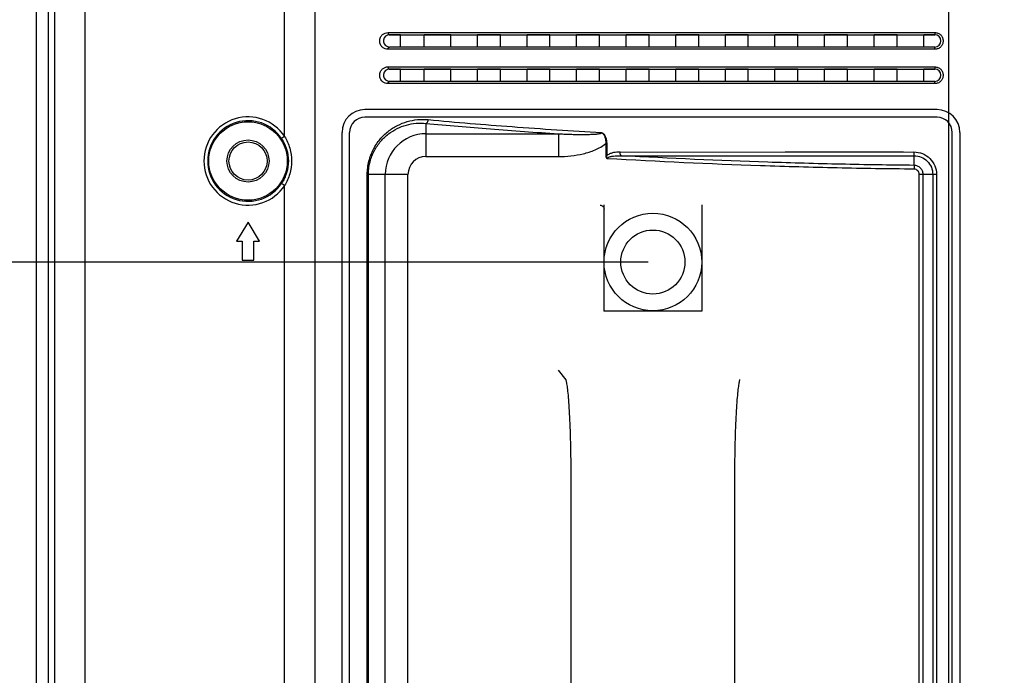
# Model space of a CAD drawing. Header units: millimetres. Extents: x -6054 to 364, y -1866 to 3094.
# Tile 61 of 256: x -4737 to -4608, y 323 to 409. Entities that reach past the tile are written whole.
import ezdxf

# ---------------------------------------------------------------- set-up
doc = ezdxf.new("R2010")
doc.units = ezdxf.units.MM
doc.header["$LTSCALE"] = 65.395
doc.header["$PDSIZE"] = 0.05
doc.layers.get('0').update_dxf_attribs({"linetype": 'CONTINUOUS'})
doc.layers.get('Defpoints').update_dxf_attribs({"linetype": 'CONTINUOUS'})
doc.layers.add('DIM', color=3, linetype='CONTINUOUS')
doc.styles.get("Standard").update_dxf_attribs({"font": 'arial.ttf'})
doc.dimstyles.new('ISO-25', dxfattribs={"dimtxt": 2.5, "dimasz": 2.5, "dimexe": 1.25, "dimexo": 0.625, "dimtad": 1, "dimtxsty": 'STANDARD', "dimcen": 2.5, "dimadec": 0, "dimazin": 0, "dimtfac": 1, "dimtmove": 0, "dimatfit": 3, "dimfxl": 1, "dimarcsym": 0})

# ---------------------------------------------------------------- blocks, each defined once
blk = doc.blocks.new('*D15')
at = {"layer": 'Defpoints', "color": 0}
for p in [(-4847.74, 377.4), (-4654.17, 377.4), (-4654.17, 258.9)]:
    blk.add_point(p, dxfattribs=at)
at = {"layer": 'DIM', "color": 3, "lineweight": -2}
for p, q in [((-4847.74, 377.4), (-4847.74, 544.98)), ((-4654.8, 377.4), (-4848.99, 377.4)), ((-4847.74, 273.9), (-4847.74, 362.4)), ((-4654.8, 258.9), (-4848.99, 258.9))]:
    blk.add_line(p, q, dxfattribs=at)
at = {"layer": 'DIM', "color": 3}
for points in [[(-4845.24, 362.4), (-4850.24, 362.4), (-4847.74, 377.4)], [(-4850.24, 273.9), (-4845.24, 273.9), (-4847.74, 258.9)]]:
    blk.add_solid(points, dxfattribs=at)
at = {"layer": 'DIM', "color": 2, "insert": (-4865.55, 468.69), "char_height": 20, "attachment_point": 5, "rotation": 90}
blk.add_mtext('119  [4,665]', dxfattribs=at)
blk = doc.blocks.new('*D18')
at = {"layer": 'Defpoints', "color": 0}
for p in [(-3307.32, 492.15), (-4734.98, -14.55), (-4734.98, -196.07)]:
    blk.add_point(p, dxfattribs=at)
at = {"layer": 'DIM', "color": 3, "lineweight": -2}
for p, q in [((-3307.32, 491.52), (-3307.32, -197.32)), ((-4734.98, -15.18), (-4734.98, -197.32)), ((-3322.32, -196.07), (-4719.98, -196.07))]:
    blk.add_line(p, q, dxfattribs=at)
at = {"layer": 'DIM', "color": 3}
for points in [[(-4719.98, -193.57), (-4719.98, -198.57), (-4734.98, -196.07)], [(-3322.32, -198.57), (-3322.32, -193.57), (-3307.32, -196.07)]]:
    blk.add_solid(points, dxfattribs=at)
at = {"layer": 'DIM', "color": 2, "insert": (-4021.15, -178.26), "char_height": 20, "attachment_point": 5}
blk.add_mtext('1428  [56,207]', dxfattribs=at)
blk = doc.blocks.new('*D19')
at = {"layer": 'Defpoints', "color": 0}
for p in [(-3379.72, 594.65), (-4909.71, -20.96), (-4728.57, -20.96)]:
    blk.add_point(p, dxfattribs=at)
at = {"layer": 'DIM', "color": 3, "lineweight": -2}
for p, q in [((-3380.35, 594.65), (-4910.96, 594.65)), ((-4909.71, 579.65), (-4909.71, -5.96)), ((-4729.2, -20.96), (-4910.96, -20.96))]:
    blk.add_line(p, q, dxfattribs=at)
at = {"layer": 'DIM', "color": 3}
for points in [[(-4907.21, 579.65), (-4912.21, 579.65), (-4909.71, 594.65)], [(-4912.21, -5.96), (-4907.21, -5.96), (-4909.71, -20.96)]]:
    blk.add_solid(points, dxfattribs=at)
at = {"layer": 'DIM', "color": 2, "insert": (-4927.52, 286.84), "char_height": 20, "attachment_point": 5, "rotation": 90}
blk.add_mtext('616  [24,236]', dxfattribs=at)

msp = doc.modelspace()

# ---------------------------------------------------------------- linework, layer by layer
at = {"linetype": 'Continuous'}
for p, q in [((-4734.98, -14.55), (-4734.98, 940.08)), ((-4728.65, 938.92), (-4728.65, 145.42)), ((-4702.44, 393.88), (-4702.44, 577.42)), ((-4733.41, 150.87), (-4733.41, 462.15)), ((-4732.62, 462.15), (-4732.62, 150.87)), ((-4698.48, 462.15), (-4698.48, 150.87)), ((-4615.41, 462.15), (-4615.41, 395.71)), ((-4688.88, 407.5), (-4617.22, 407.5)), ((-4688.68, 407.2), (-4617.21, 407.2)), ((-4687.23, 407.2), (-4688.68, 407.2)), ((-4687.23, 407.2), (-4688.68, 407.2)), ((-4687.23, 405.6), (-4687.23, 407.2)), ((-4687.23, 405.6), (-4687.23, 407.2)), ((-4684.16, 405.6), (-4684.16, 407.2)), ((-4684.16, 405.6), (-4684.16, 407.2)), ((-4680.66, 407.2), (-4684.16, 407.2)), ((-4680.66, 407.2), (-4684.16, 407.2)), ((-4680.66, 405.6), (-4680.66, 407.2)), ((-4680.66, 405.6), (-4680.66, 407.2)), ((-4677.16, 405.6), (-4677.16, 407.2)), ((-4677.16, 405.6), (-4677.16, 407.2)), ((-4674.16, 407.2), (-4677.16, 407.2)), ((-4674.16, 407.2), (-4677.16, 407.2)), ((-4674.16, 405.6), (-4674.16, 407.2)), ((-4674.16, 405.6), (-4674.16, 407.2)), ((-4670.66, 405.6), (-4670.66, 407.2)), ((-4670.66, 405.6), (-4670.66, 407.2)), ((-4667.66, 407.2), (-4670.66, 407.2)), ((-4667.66, 407.2), (-4670.66, 407.2)), ((-4667.66, 405.6), (-4667.66, 407.2)), ((-4667.66, 405.6), (-4667.66, 407.2)), ((-4664.16, 405.6), (-4664.16, 407.2)), ((-4664.16, 405.6), (-4664.16, 407.2)), ((-4661.16, 407.2), (-4664.16, 407.2)), ((-4661.16, 407.2), (-4664.16, 407.2)), ((-4661.16, 405.6), (-4661.16, 407.2)), ((-4661.16, 405.6), (-4661.16, 407.2)), ((-4657.66, 405.6), (-4657.66, 407.2)), ((-4657.66, 405.6), (-4657.66, 407.2)), ((-4654.66, 407.2), (-4657.66, 407.2)), ((-4654.66, 407.2), (-4657.66, 407.2)), ((-4654.66, 405.6), (-4654.66, 407.2)), ((-4654.66, 405.6), (-4654.66, 407.2)), ((-4651.16, 405.6), (-4651.16, 407.2)), ((-4651.16, 405.6), (-4651.16, 407.2)), ((-4648.16, 407.2), (-4651.16, 407.2)), ((-4648.16, 407.2), (-4651.16, 407.2)), ((-4648.16, 405.6), (-4648.16, 407.2)), ((-4648.16, 405.6), (-4648.16, 407.2)), ((-4644.66, 405.6), (-4644.66, 407.2)), ((-4644.66, 405.6), (-4644.66, 407.2)), ((-4641.66, 407.2), (-4644.66, 407.2)), ((-4641.66, 407.2), (-4644.66, 407.2)), ((-4641.66, 405.6), (-4641.66, 407.2)), ((-4641.66, 405.6), (-4641.66, 407.2)), ((-4638.16, 405.6), (-4638.16, 407.2)), ((-4638.16, 405.6), (-4638.16, 407.2)), ((-4635.16, 407.2), (-4638.16, 407.2)), ((-4635.16, 407.2), (-4638.16, 407.2)), ((-4635.16, 405.6), (-4635.16, 407.2)), ((-4635.16, 405.6), (-4635.16, 407.2)), ((-4631.66, 405.6), (-4631.66, 407.2)), ((-4631.66, 405.6), (-4631.66, 407.2)), ((-4628.66, 407.2), (-4631.66, 407.2)), ((-4628.66, 407.2), (-4631.66, 407.2)), ((-4628.66, 405.6), (-4628.66, 407.2)), ((-4628.66, 405.6), (-4628.66, 407.2)), ((-4625.16, 405.6), (-4625.16, 407.2)), ((-4625.16, 405.6), (-4625.16, 407.2)), ((-4622.16, 407.2), (-4625.16, 407.2)), ((-4622.16, 407.2), (-4625.16, 407.2)), ((-4622.16, 405.6), (-4622.16, 407.2)), ((-4622.16, 405.6), (-4622.16, 407.2)), ((-4618.66, 405.6), (-4618.66, 407.2)), ((-4618.66, 405.6), (-4618.66, 407.2)), ((-4617.21, 407.2), (-4618.66, 407.2)), ((-4617.21, 407.2), (-4618.66, 407.2)), ((-4617.22, 405.3), (-4688.88, 405.3)), ((-4617.21, 405.6), (-4688.68, 405.6)), ((-4687.23, 405.6), (-4688.68, 405.6)), ((-4687.23, 405.6), (-4688.68, 405.6)), ((-4680.66, 405.6), (-4684.16, 405.6)), ((-4680.66, 405.6), (-4684.16, 405.6)), ((-4674.16, 405.6), (-4677.16, 405.6)), ((-4674.16, 405.6), (-4677.16, 405.6)), ((-4667.66, 405.6), (-4670.66, 405.6)), ((-4667.66, 405.6), (-4670.66, 405.6)), ((-4661.16, 405.6), (-4664.16, 405.6)), ((-4661.16, 405.6), (-4664.16, 405.6)), ((-4654.66, 405.6), (-4657.66, 405.6)), ((-4654.66, 405.6), (-4657.66, 405.6)), ((-4648.16, 405.6), (-4651.16, 405.6)), ((-4648.16, 405.6), (-4651.16, 405.6)), ((-4641.66, 405.6), (-4644.66, 405.6)), ((-4641.66, 405.6), (-4644.66, 405.6)), ((-4635.16, 405.6), (-4638.16, 405.6)), ((-4635.16, 405.6), (-4638.16, 405.6)), ((-4628.66, 405.6), (-4631.66, 405.6)), ((-4628.66, 405.6), (-4631.66, 405.6)), ((-4622.16, 405.6), (-4625.16, 405.6)), ((-4622.16, 405.6), (-4625.16, 405.6)), ((-4617.21, 405.6), (-4618.66, 405.6)), ((-4617.21, 405.6), (-4618.66, 405.6)), ((-4688.88, 403), (-4617.22, 403)), ((-4688.68, 402.7), (-4617.21, 402.7)), ((-4687.23, 402.7), (-4688.68, 402.7)), ((-4687.23, 402.7), (-4688.68, 402.7)), ((-4687.23, 401.1), (-4687.23, 402.7)), ((-4687.23, 401.1), (-4687.23, 402.7)), ((-4684.16, 401.1), (-4684.16, 402.7)), ((-4684.16, 401.1), (-4684.16, 402.7)), ((-4680.66, 402.7), (-4684.16, 402.7)), ((-4680.66, 402.7), (-4684.16, 402.7)), ((-4680.66, 401.1), (-4680.66, 402.7)), ((-4680.66, 401.1), (-4680.66, 402.7)), ((-4677.16, 401.1), (-4677.16, 402.7)), ((-4677.16, 401.1), (-4677.16, 402.7)), ((-4674.16, 402.7), (-4677.16, 402.7)), ((-4674.16, 402.7), (-4677.16, 402.7)), ((-4674.16, 401.1), (-4674.16, 402.7)), ((-4674.16, 401.1), (-4674.16, 402.7)), ((-4670.66, 401.1), (-4670.66, 402.7)), ((-4670.66, 401.1), (-4670.66, 402.7)), ((-4667.66, 402.7), (-4670.66, 402.7)), ((-4667.66, 402.7), (-4670.66, 402.7)), ((-4667.66, 401.1), (-4667.66, 402.7)), ((-4667.66, 401.1), (-4667.66, 402.7)), ((-4664.16, 401.1), (-4664.16, 402.7)), ((-4664.16, 401.1), (-4664.16, 402.7)), ((-4661.16, 402.7), (-4664.16, 402.7)), ((-4661.16, 402.7), (-4664.16, 402.7)), ((-4661.16, 401.1), (-4661.16, 402.7)), ((-4661.16, 401.1), (-4661.16, 402.7)), ((-4657.66, 401.1), (-4657.66, 402.7)), ((-4657.66, 401.1), (-4657.66, 402.7)), ((-4654.66, 402.7), (-4657.66, 402.7)), ((-4654.66, 402.7), (-4657.66, 402.7)), ((-4654.66, 401.1), (-4654.66, 402.7)), ((-4654.66, 401.1), (-4654.66, 402.7)), ((-4651.16, 401.1), (-4651.16, 402.7)), ((-4651.16, 401.1), (-4651.16, 402.7)), ((-4648.16, 402.7), (-4651.16, 402.7)), ((-4648.16, 402.7), (-4651.16, 402.7)), ((-4648.16, 401.1), (-4648.16, 402.7)), ((-4648.16, 401.1), (-4648.16, 402.7)), ((-4644.66, 401.1), (-4644.66, 402.7)), ((-4644.66, 401.1), (-4644.66, 402.7)), ((-4641.66, 402.7), (-4644.66, 402.7)), ((-4641.66, 402.7), (-4644.66, 402.7)), ((-4641.66, 401.1), (-4641.66, 402.7)), ((-4641.66, 401.1), (-4641.66, 402.7)), ((-4638.16, 401.1), (-4638.16, 402.7)), ((-4638.16, 401.1), (-4638.16, 402.7)), ((-4635.16, 402.7), (-4638.16, 402.7)), ((-4635.16, 402.7), (-4638.16, 402.7)), ((-4635.16, 401.1), (-4635.16, 402.7)), ((-4635.16, 401.1), (-4635.16, 402.7)), ((-4631.66, 401.1), (-4631.66, 402.7)), ((-4631.66, 401.1), (-4631.66, 402.7)), ((-4628.66, 402.7), (-4631.66, 402.7)), ((-4628.66, 402.7), (-4631.66, 402.7)), ((-4628.66, 401.1), (-4628.66, 402.7)), ((-4628.66, 401.1), (-4628.66, 402.7)), ((-4625.16, 401.1), (-4625.16, 402.7)), ((-4625.16, 401.1), (-4625.16, 402.7)), ((-4622.16, 402.7), (-4625.16, 402.7)), ((-4622.16, 402.7), (-4625.16, 402.7)), ((-4622.16, 401.1), (-4622.16, 402.7)), ((-4622.16, 401.1), (-4622.16, 402.7)), ((-4618.66, 401.1), (-4618.66, 402.7)), ((-4618.66, 401.1), (-4618.66, 402.7)), ((-4617.21, 402.7), (-4618.66, 402.7)), ((-4617.21, 402.7), (-4618.66, 402.7)), ((-4617.22, 400.8), (-4688.88, 400.8)), ((-4617.21, 401.1), (-4688.68, 401.1)), ((-4687.23, 401.1), (-4688.68, 401.1)), ((-4687.23, 401.1), (-4688.68, 401.1)), ((-4680.66, 401.1), (-4684.16, 401.1)), ((-4680.66, 401.1), (-4684.16, 401.1)), ((-4674.16, 401.1), (-4677.16, 401.1)), ((-4674.16, 401.1), (-4677.16, 401.1)), ((-4667.66, 401.1), (-4670.66, 401.1)), ((-4667.66, 401.1), (-4670.66, 401.1)), ((-4661.16, 401.1), (-4664.16, 401.1)), ((-4661.16, 401.1), (-4664.16, 401.1)), ((-4654.66, 401.1), (-4657.66, 401.1)), ((-4654.66, 401.1), (-4657.66, 401.1)), ((-4648.16, 401.1), (-4651.16, 401.1)), ((-4648.16, 401.1), (-4651.16, 401.1)), ((-4641.66, 401.1), (-4644.66, 401.1)), ((-4641.66, 401.1), (-4644.66, 401.1)), ((-4635.16, 401.1), (-4638.16, 401.1)), ((-4635.16, 401.1), (-4638.16, 401.1)), ((-4628.66, 401.1), (-4631.66, 401.1)), ((-4628.66, 401.1), (-4631.66, 401.1)), ((-4622.16, 401.1), (-4625.16, 401.1)), ((-4622.16, 401.1), (-4625.16, 401.1)), ((-4617.21, 401.1), (-4618.66, 401.1)), ((-4617.21, 401.1), (-4618.66, 401.1)), ((-4616.92, 397.4), (-4691.92, 397.4)), ((-4616.92, 396.4), (-4691.92, 396.4)), ((-4615.41, 396.99), (-4615.41, 395.71)), ((-4683.92, 395.58), (-4683.92, 391.24)), ((-4615.41, 395.71), (-4615.41, 240.59)), ((-4702.44, 393.88), (-4702.86, 393.6)), ((-4694.92, 241.9), (-4694.92, 394.4)), ((-4693.92, 241.9), (-4693.92, 394.4)), ((-4683.92, 394.22), (-4666.55, 394.22)), ((-4666.55, 394.22), (-4666.55, 391.24)), ((-4614.92, 241.9), (-4614.92, 394.4)), ((-4613.92, 394.4), (-4613.92, 241.9)), ((-4660.35, 392.96), (-4660.35, 391.32)), ((-4660.35, 392.96), (-4660.22, 392.96)), ((-4660.22, 392.96), (-4660.22, 391.32)), ((-4683.92, 391.24), (-4666.55, 391.24)), ((-4660.35, 391.32), (-4660.22, 391.32)), ((-4658.47, 391.83), (-4619.95, 391.84)), ((-4658.29, 391.34), (-4619.92, 391.34)), ((-4642.22, 391.34), (-4640.02, 391.34)), ((-4640.02, 391.34), (-4638.61, 391.34)), ((-4628.82, 391.84), (-4627.94, 391.84)), ((-4620.33, 391.34), (-4619.92, 391.34)), ((-4619.92, 390.08), (-4619.92, 391.34)), ((-4691.61, 247.4), (-4691.61, 388.9)), ((-4686.27, 388.9), (-4691.61, 388.9)), ((-4691.46, 247.4), (-4691.46, 388.9)), ((-4689.25, 247.4), (-4689.25, 388.9)), ((-4686.27, 247.4), (-4686.27, 388.9)), ((-4619.25, 247.4), (-4619.25, 388.9)), ((-4616.99, 388.9), (-4619.25, 388.9)), ((-4618.75, 247.4), (-4618.75, 388.9)), ((-4617.48, 388.9), (-4617.48, 247.4)), ((-4616.99, 388.9), (-4616.99, 247.4)), ((-4702.44, 387.42), (-4702.86, 387.7)), ((-4702.44, 182.88), (-4702.44, 387.42)), ((-4660.57, 370.95), (-4660.57, 384.92)), ((-4647.77, 384.92), (-4647.77, 370.95)), ((-4707.24, 382.65), (-4708.74, 380.15)), ((-4705.74, 380.15), (-4707.24, 382.65)), ((-4708.74, 380.15), (-4707.99, 380.15)), ((-4707.99, 380.15), (-4707.99, 377.65)), ((-4706.49, 377.65), (-4706.49, 380.15)), ((-4706.49, 380.15), (-4705.74, 380.15)), ((-4707.99, 377.65), (-4706.49, 377.65)), ((-4647.76, 370.95), (-4660.58, 370.95)), ((-4666.59, 363.22), (-4665.58, 361.95)), ((-4664.93, 349.29), (-4664.93, 287.01)), ((-4664.92, 349.29), (-4664.93, 349.29)), ((-4643.42, 287.01), (-4643.42, 349.29)), ((-4643.42, 349.29), (-4643.42, 349.29))]:
    msp.add_line(p, q, dxfattribs=at)
for points in [[(-4658.47, 391.83), (-4636.83, 391.84), (-4636.26, 391.84), (-4635.71, 391.84), (-4635.2, 391.84), (-4634.7, 391.84), (-4634.23, 391.84), (-4633.78, 391.84), (-4633.35, 391.84), (-4632.94, 391.84), (-4632.55, 391.84), (-4632.19, 391.84), (-4631.84, 391.84), (-4631.51, 391.84), (-4631.19, 391.84), (-4630.89, 391.84)], [(-4656.73, 391.34), (-4656.22, 391.34), (-4655.7, 391.34), (-4655.17, 391.34), (-4654.65, 391.34), (-4654.13, 391.34), (-4653.6, 391.34), (-4653.08, 391.34), (-4652.55, 391.34), (-4652.02, 391.34), (-4651.49, 391.34), (-4650.95, 391.34), (-4650.42, 391.34), (-4649.35, 391.34)], [(-4649.35, 391.34), (-4648.82, 391.34), (-4648.28, 391.34), (-4647.74, 391.34), (-4647.2, 391.34), (-4646.65, 391.34)], [(-4646.65, 391.34), (-4644.28, 391.34), (-4643.62, 391.34), (-4642.93, 391.34), (-4642.22, 391.34)], [(-4638.61, 391.34), (-4637.95, 391.34), (-4637.32, 391.34), (-4636.72, 391.34), (-4636.15, 391.34), (-4635.61, 391.34), (-4635.1, 391.34), (-4634.6, 391.34), (-4634.13, 391.34), (-4633.68, 391.34), (-4633.25, 391.34), (-4632.85, 391.34), (-4632.47, 391.34), (-4632.1, 391.34), (-4631.76, 391.34), (-4631.43, 391.34), (-4631.11, 391.34), (-4630.81, 391.34), (-4630.51, 391.34), (-4630.21, 391.34), (-4629.92, 391.34), (-4629.63, 391.34), (-4629.34, 391.34), (-4629.04, 391.34), (-4628.75, 391.34), (-4628.46, 391.34), (-4628.17, 391.34), (-4627.87, 391.34), (-4627.58, 391.34), (-4627.28, 391.34), (-4626.97, 391.34), (-4626.66, 391.34), (-4626.33, 391.34), (-4625.98, 391.34), (-4625.62, 391.34), (-4625.22, 391.34), (-4624.8, 391.34), (-4624.35, 391.34), (-4623.89, 391.34), (-4623.39, 391.34), (-4622.88, 391.34), (-4622.35, 391.34), (-4621.81, 391.34), (-4621.28, 391.34), (-4620.33, 391.34)], [(-4630.89, 391.84), (-4629.71, 391.84), (-4629.41, 391.84), (-4629.12, 391.84), (-4628.82, 391.84)], [(-4627.94, 391.84), (-4627.64, 391.84), (-4627.35, 391.84), (-4627.04, 391.84), (-4626.72, 391.84), (-4626.39, 391.84), (-4626.04, 391.84), (-4625.67, 391.84)], [(-4625.67, 391.84), (-4624.85, 391.84), (-4624.41, 391.84), (-4623.94, 391.84), (-4623.44, 391.84), (-4622.93, 391.84), (-4622.39, 391.84), (-4621.85, 391.84), (-4621.32, 391.84)], [(-4665.6, 362.03), (-4665.6, 362.03), (-4665.6, 362.03), (-4665.59, 362.01), (-4665.58, 361.96)], [(-4665.58, 361.96), (-4665.56, 361.89), (-4665.54, 361.81), (-4665.52, 361.7), (-4665.5, 361.58), (-4665.48, 361.43), (-4665.45, 361.27), (-4665.42, 361.09), (-4665.4, 360.89), (-4665.37, 360.68), (-4665.35, 360.44), (-4665.32, 360.19), (-4665.29, 359.92), (-4665.27, 359.63), (-4665.24, 359.32), (-4665.22, 358.99), (-4665.19, 358.65), (-4665.17, 358.29), (-4665.15, 357.9), (-4665.12, 357.51), (-4665.1, 357.09), (-4665.08, 356.65), (-4665.06, 356.2), (-4665.04, 355.73), (-4665.02, 355.25), (-4665.01, 354.75), (-4664.99, 354.23), (-4664.98, 353.7), (-4664.97, 353.16), (-4664.96, 352.6), (-4664.95, 352.03), (-4664.94, 351.45), (-4664.93, 350.86), (-4664.93, 350.26), (-4664.93, 349.65), (-4664.93, 349.29)], [(-4643.42, 349.29), (-4643.42, 349.63), (-4643.42, 350.24), (-4643.41, 350.84), (-4643.41, 351.43), (-4643.4, 352.01), (-4643.39, 352.58), (-4643.38, 353.14), (-4643.37, 353.68), (-4643.35, 354.21), (-4643.34, 354.73), (-4643.32, 355.23), (-4643.3, 355.72), (-4643.29, 356.18), (-4643.27, 356.64), (-4643.25, 357.07), (-4643.22, 357.49), (-4643.2, 357.89), (-4643.18, 358.27), (-4643.15, 358.64), (-4643.13, 358.98), (-4643.1, 359.31), (-4643.08, 359.62), (-4643.05, 359.91), (-4643.03, 360.18), (-4643, 360.43), (-4642.97, 360.67), (-4642.95, 360.88), (-4642.92, 361.08), (-4642.9, 361.26), (-4642.87, 361.43), (-4642.85, 361.57), (-4642.82, 361.7), (-4642.8, 361.8), (-4642.78, 361.89), (-4642.77, 361.96), (-4642.75, 362.01), (-4642.75, 362.01)]]:
    msp.add_lwpolyline(points, dxfattribs=at)
for centre, radius in [((-4707.24, 390.65), 5.15), ((-4707.24, 390.65), 2.76), ((-4707.24, 390.65), 2.5), ((-4654.17, 377.4), 6.4), ((-4654.17, 377.4), 4.2)]:
    msp.add_circle(centre, radius, dxfattribs=at)
for centre, radius, start, end in [((-4688.68, 406.4), 0.8, 90, 172.0065), ((-4688.68, 406.4), 0.8, 90.0003, 93.6162), ((-4688.68, 406.4), 0.8, 90.0003, 93.6162), ((-4617.21, 406.4), 0.8, 270, 90), ((-4617.21, 406.4), 0.8, 270.0012, 89.9988), ((-4617.21, 406.4), 0.8, 270.0012, 89.9988), ((-4688.68, 406.4), 0.804, 172.0437, 187.781), ((-4688.68, 406.4), 0.804, 172.0437, 187.781), ((-4688.68, 406.4), 0.804, 172.0437, 187.781), ((-4688.68, 406.4), 0.8, 169.5903, 172.0052), ((-4688.68, 406.4), 0.8, 169.5903, 172.0052), ((-4688.68, 406.4), 0.8, 187.8185, 270), ((-4688.68, 406.4), 0.8, 187.8197, 190.1911), ((-4688.68, 406.4), 0.8, 187.8197, 190.1911), ((-4688.68, 406.4), 0.8, 266.4265, 269.9997), ((-4688.68, 406.4), 0.8, 266.4265, 269.9997), ((-4688.68, 401.9), 0.804, 172.0437, 187.781), ((-4688.68, 401.9), 0.804, 172.0437, 187.781), ((-4688.68, 401.9), 0.804, 172.0437, 187.781), ((-4688.68, 401.9), 0.8, 90, 172.0065), ((-4688.68, 401.9), 0.8, 169.5903, 172.0052), ((-4688.68, 401.9), 0.8, 169.5903, 172.0052), ((-4688.68, 401.9), 0.8, 187.8185, 270), ((-4688.68, 401.9), 0.8, 187.8197, 190.1911), ((-4688.68, 401.9), 0.8, 187.8197, 190.1911), ((-4688.68, 401.9), 0.8, 90.0003, 93.6162), ((-4688.68, 401.9), 0.8, 90.0003, 93.6162), ((-4617.21, 401.9), 0.8, 270, 90), ((-4617.21, 401.9), 0.8, 270.0012, 89.9988), ((-4617.21, 401.9), 0.8, 270.0012, 89.9988), ((-4688.68, 401.9), 0.8, 266.4265, 269.9997), ((-4688.68, 401.9), 0.8, 266.4265, 269.9997), ((-4707.24, 390.65), 5.79, 33.9387, 326.0613), ((-4691.92, 394.4), 3, 90, 180), ((-4691.92, 394.4), 2, 90, 180), ((-4616.92, 394.4), 3, 0, 90), ((-4616.92, 394.4), 2, 0, 90), ((-4707.24, 390.65), 5.29, 33.9387, 326.0613), ((-4683.92, 388.9), 5.32, 90, 180), ((-4683.92, 388.9), 2.35, 90, 180)]:
    msp.add_arc(centre, radius, start, end, dxfattribs=at)
for points, knots in [([(-4688.88, 405.3), (-4689.01, 405.3), (-4689.27, 405.34), (-4689.63, 405.55), (-4689.91, 405.92), (-4690.02, 406.4), (-4689.91, 406.88), (-4689.63, 407.24), (-4689.27, 407.45), (-4689.01, 407.5), (-4688.88, 407.5)], [0, 0, 0, 0, 0.111203, 0.227903, 0.356731, 0.49999, 0.643255, 0.77209, 0.888795, 1, 1, 1, 1]), ([(-4688.88, 407.5), (-4688.88, 407.46), (-4688.87, 407.38), (-4688.83, 407.29), (-4688.76, 407.22), (-4688.71, 407.2), (-4688.68, 407.2)], [0, 0, 0, 0, 0.294414, 0.565058, 0.797972, 1, 1, 1, 1]), ([(-4617.22, 407.5), (-4617.08, 407.5), (-4616.79, 407.44), (-4616.42, 407.2), (-4616.17, 406.83), (-4616.09, 406.4), (-4616.17, 405.96), (-4616.42, 405.6), (-4616.79, 405.35), (-4617.08, 405.3), (-4617.22, 405.3)], [0, 0, 0, 0, 0.124989, 0.249991, 0.374997, 0.5, 0.625003, 0.750008, 0.875011, 1, 1, 1, 1]), ([(-4617.22, 407.5), (-4617.22, 407.46), (-4617.22, 407.4), (-4617.22, 407.33), (-4617.22, 407.29), (-4617.22, 407.25), (-4617.22, 407.23), (-4617.22, 407.21), (-4617.22, 407.2), (-4617.21, 407.2), (-4617.21, 407.2), (-4617.21, 407.2)], [0, 0, 0, 0, 0.382157, 0.554824, 0.706188, 0.830445, 0.922843, 0.955953, 0.979901, 0.994515, 1, 1, 1, 1]), ([(-4688.88, 405.3), (-4688.88, 405.34), (-4688.87, 405.41), (-4688.83, 405.51), (-4688.76, 405.58), (-4688.71, 405.6), (-4688.68, 405.6)], [0, 0, 0, 0, 0.294414, 0.565058, 0.797972, 1, 1, 1, 1]), ([(-4617.22, 405.3), (-4617.22, 405.34), (-4617.22, 405.39), (-4617.22, 405.46), (-4617.22, 405.51), (-4617.22, 405.54), (-4617.22, 405.57), (-4617.22, 405.58), (-4617.22, 405.59), (-4617.21, 405.59), (-4617.21, 405.6), (-4617.21, 405.6)], [0, 0, 0, 0, 0.382157, 0.554824, 0.706188, 0.830445, 0.922843, 0.955953, 0.979901, 0.994515, 1, 1, 1, 1]), ([(-4688.88, 400.8), (-4689.01, 400.8), (-4689.27, 400.84), (-4689.63, 401.05), (-4689.91, 401.42), (-4690.02, 401.9), (-4689.91, 402.38), (-4689.63, 402.74), (-4689.27, 402.95), (-4689.01, 403), (-4688.88, 403)], [0, 0, 0, 0, 0.111203, 0.227903, 0.356731, 0.49999, 0.643255, 0.77209, 0.888795, 1, 1, 1, 1]), ([(-4688.88, 403), (-4688.88, 402.96), (-4688.87, 402.88), (-4688.83, 402.79), (-4688.76, 402.72), (-4688.71, 402.7), (-4688.68, 402.7)], [0, 0, 0, 0, 0.294414, 0.565058, 0.797972, 1, 1, 1, 1]), ([(-4617.22, 403), (-4617.08, 403), (-4616.79, 402.94), (-4616.42, 402.7), (-4616.17, 402.33), (-4616.09, 401.9), (-4616.17, 401.46), (-4616.42, 401.1), (-4616.79, 400.85), (-4617.08, 400.8), (-4617.22, 400.8)], [0, 0, 0, 0, 0.124989, 0.249991, 0.374997, 0.5, 0.625003, 0.750008, 0.875011, 1, 1, 1, 1]), ([(-4617.22, 403), (-4617.22, 402.96), (-4617.22, 402.9), (-4617.22, 402.83), (-4617.22, 402.79), (-4617.22, 402.75), (-4617.22, 402.73), (-4617.22, 402.71), (-4617.22, 402.7), (-4617.21, 402.7), (-4617.21, 402.7), (-4617.21, 402.7)], [0, 0, 0, 0, 0.382157, 0.554824, 0.706188, 0.830445, 0.922843, 0.955953, 0.979901, 0.994515, 1, 1, 1, 1]), ([(-4688.88, 400.8), (-4688.88, 400.84), (-4688.87, 400.91), (-4688.83, 401.01), (-4688.76, 401.08), (-4688.71, 401.1), (-4688.68, 401.1)], [0, 0, 0, 0, 0.294414, 0.565058, 0.797972, 1, 1, 1, 1]), ([(-4617.22, 400.8), (-4617.22, 400.84), (-4617.22, 400.89), (-4617.22, 400.96), (-4617.22, 401.01), (-4617.22, 401.04), (-4617.22, 401.07), (-4617.22, 401.08), (-4617.22, 401.09), (-4617.21, 401.09), (-4617.21, 401.1), (-4617.21, 401.1)], [0, 0, 0, 0, 0.382157, 0.554824, 0.706188, 0.830445, 0.922843, 0.955953, 0.979901, 0.994515, 1, 1, 1, 1]), ([(-4691.61, 388.9), (-4691.61, 389.48), (-4691.46, 390.63), (-4690.87, 392.19), (-4689.99, 393.51), (-4688.91, 394.56), (-4687.69, 395.34), (-4686.38, 395.86), (-4685.01, 396.12), (-4684.08, 396.12), (-4683.62, 396.08)], [0, 0, 0, 0, 0.144924, 0.283403, 0.413491, 0.536513, 0.654685, 0.77013, 0.884692, 1, 1, 1, 1]), ([(-4691.46, 388.9), (-4691.46, 389.45), (-4691.32, 390.54), (-4690.74, 392.02), (-4689.89, 393.26), (-4688.86, 394.22), (-4687.72, 394.93), (-4686.5, 395.4), (-4685.22, 395.63), (-4684.35, 395.63), (-4683.92, 395.58)], [0, 0, 0, 0, 0.14745, 0.287292, 0.417615, 0.540206, 0.657609, 0.772121, 0.885683, 1, 1, 1, 1]), ([(-4683.92, 395.58), (-4683.88, 395.59), (-4683.81, 395.63), (-4683.73, 395.71), (-4683.65, 395.86), (-4683.62, 395.99), (-4683.62, 396.08)], [0, 0, 0, 0, 0.19615, 0.369527, 0.565906, 1, 1, 1, 1]), ([(-4683.92, 395.58), (-4681.11, 395.32), (-4675.32, 394.83), (-4669.53, 394.41), (-4666.55, 394.22)], [0, 0, 0, 0, 0.486791, 1, 1, 1, 1]), ([(-4683.62, 396.08), (-4679.96, 395.73), (-4672.39, 395.11), (-4664.81, 394.61), (-4660.9, 394.38)], [0, 0, 0, 0, 0.484162, 1, 1, 1, 1]), ([(-4702.44, 393.88), (-4702.15, 393.4), (-4701.69, 392.35), (-4701.54, 391.21), (-4701.54, 390.65)], [0, 0, 0, 0, 0.499923, 1, 1, 1, 1]), ([(-4666.55, 394.22), (-4666.32, 394.21), (-4665.84, 394.19), (-4665.14, 394.16), (-4664.42, 394.14), (-4663.83, 394.13), (-4663.35, 394.13), (-4663, 394.13), (-4662.64, 394.14), (-4662.28, 394.15), (-4661.98, 394.16), (-4661.74, 394.18), (-4661.57, 394.19), (-4661.39, 394.21), (-4661.24, 394.23), (-4661.12, 394.26), (-4661.05, 394.27), (-4660.99, 394.29), (-4660.95, 394.31), (-4660.93, 394.32), (-4660.91, 394.34), (-4660.9, 394.36), (-4660.89, 394.37), (-4660.9, 394.38)], [0, 0, 0, 0, 0.124016, 0.248274, 0.372774, 0.497515, 0.559978, 0.622503, 0.685091, 0.747745, 0.81047, 0.841862, 0.873278, 0.904722, 0.936208, 0.951978, 0.967781, 0.97571, 0.983674, 0.987686, 0.991736, 0.995851, 1, 1, 1, 1]), ([(-4660.9, 394.38), (-4660.83, 394.36), (-4660.71, 394.3), (-4660.52, 394.1), (-4660.35, 393.79), (-4660.24, 393.38), (-4660.22, 393.1), (-4660.22, 392.96)], [0, 0, 0, 0, 0.117898, 0.239465, 0.48873, 0.743345, 1, 1, 1, 1]), ([(-4660.9, 394.38), (-4660.85, 394.34), (-4660.74, 394.27), (-4660.62, 394.12), (-4660.52, 393.94), (-4660.42, 393.7), (-4660.35, 393.36), (-4660.34, 393.09), (-4660.35, 392.96)], [0, 0, 0, 0, 0.119462, 0.241112, 0.36502, 0.490574, 0.744342, 1, 1, 1, 1]), ([(-4702.86, 393.6), (-4702.57, 393.17), (-4702.11, 392.21), (-4701.95, 391.17), (-4701.95, 390.65)], [0, 0, 0, 0, 0.499985, 1, 1, 1, 1]), ([(-4666.55, 391.24), (-4666.01, 391.24), (-4664.91, 391.3), (-4663.29, 391.57), (-4661.98, 391.97), (-4661, 392.46), (-4660.55, 392.77), (-4660.35, 392.96)], [0, 0, 0, 0, 0.250099, 0.500152, 0.75006, 0.875084, 1, 1, 1, 1]), ([(-4660.35, 391.32), (-4660.35, 391.25), (-4660.33, 391.11), (-4660.23, 390.98), (-4660.17, 390.95)], [0, 0, 0, 0, 0.503497, 1, 1, 1, 1]), ([(-4660.22, 391.32), (-4660.23, 391.26), (-4660.24, 391.13), (-4660.2, 391), (-4660.17, 390.95)], [0, 0, 0, 0, 0.499405, 1, 1, 1, 1]), ([(-4660.17, 390.95), (-4660.17, 390.96), (-4660.17, 390.99), (-4660.13, 391.05), (-4660.05, 391.12), (-4659.98, 391.15), (-4659.94, 391.17)], [0, 0, 0, 0, 0.126787, 0.253082, 0.626586, 1, 1, 1, 1]), ([(-4658.47, 391.83), (-4658.76, 391.83), (-4659.2, 391.8), (-4659.76, 391.63), (-4660.03, 391.49), (-4660.14, 391.4)], [0, 0, 0, 0, 0.497353, 0.747242, 1, 1, 1, 1]), ([(-4659.94, 391.17), (-4659.88, 391.19), (-4659.74, 391.23), (-4659.47, 391.29), (-4659.12, 391.33), (-4658.71, 391.34), (-4658.43, 391.34), (-4658.29, 391.34)], [0, 0, 0, 0, 0.125012, 0.249975, 0.499846, 0.749849, 1, 1, 1, 1]), ([(-4658.29, 391.34), (-4658.32, 391.35), (-4658.37, 391.4), (-4658.43, 391.51), (-4658.46, 391.66), (-4658.47, 391.78), (-4658.47, 391.83)], [0, 0, 0, 0, 0.162265, 0.390692, 0.678607, 1, 1, 1, 1]), ([(-4619.92, 390.08), (-4623.12, 390.11), (-4629.52, 390.21), (-4642.31, 390.56), (-4651.9, 390.99), (-4658.29, 391.34)], [0, 0, 0, 0, 0.250001, 0.500003, 1, 1, 1, 1]), ([(-4619.95, 391.84), (-4619.57, 391.84), (-4618.79, 391.69), (-4617.81, 391.04), (-4617.15, 390.06), (-4616.99, 389.28), (-4616.99, 388.9)], [0, 0, 0, 0, 0.249757, 0.499756, 0.749867, 1, 1, 1, 1]), ([(-4619.95, 391.84), (-4619.95, 391.78), (-4619.95, 391.67), (-4619.95, 391.54), (-4619.94, 391.45), (-4619.94, 391.4), (-4619.93, 391.37), (-4619.93, 391.35), (-4619.92, 391.34)], [0, 0, 0, 0, 0.355667, 0.665422, 0.79025, 0.889458, 0.95997, 1, 1, 1, 1]), ([(-4619.92, 391.34), (-4619.61, 391.34), (-4618.96, 391.22), (-4618.15, 390.67), (-4617.6, 389.86), (-4617.48, 389.22), (-4617.48, 388.9)], [0, 0, 0, 0, 0.249623, 0.499603, 0.749774, 1, 1, 1, 1]), ([(-4701.95, 390.65), (-4701.95, 390.13), (-4702.11, 389.08), (-4702.57, 388.13), (-4702.86, 387.7)], [0, 0, 0, 0, 0.500013, 1, 1, 1, 1]), ([(-4701.54, 390.65), (-4701.54, 390.08), (-4701.69, 388.95), (-4702.15, 387.9), (-4702.44, 387.42)], [0, 0, 0, 0, 0.500076, 1, 1, 1, 1]), ([(-4619.93, 389.59), (-4623.29, 389.61), (-4630, 389.72), (-4643.41, 390.1), (-4653.47, 390.56), (-4660.17, 390.95)], [0, 0, 0, 0, 0.250001, 0.500004, 1, 1, 1, 1]), ([(-4619.92, 390.08), (-4619.92, 390.03), (-4619.92, 389.92), (-4619.93, 389.76), (-4619.93, 389.64), (-4619.93, 389.59)], [0, 0, 0, 0, 0.332476, 0.643182, 1, 1, 1, 1]), ([(-4618.75, 388.9), (-4618.75, 389.05), (-4618.81, 389.36), (-4619.07, 389.75), (-4619.46, 390.01), (-4619.77, 390.08), (-4619.92, 390.08)], [0, 0, 0, 0, 0.249981, 0.499973, 0.74998, 1, 1, 1, 1]), ([(-4619.25, 388.9), (-4619.25, 388.99), (-4619.28, 389.17), (-4619.44, 389.39), (-4619.66, 389.55), (-4619.84, 389.58), (-4619.93, 389.59)], [0, 0, 0, 0, 0.249967, 0.499955, 0.749968, 1, 1, 1, 1]), ([(-4661.07, 384.85), (-4660.95, 384.85), (-4660.68, 384.74), (-4660.57, 384.48), (-4660.57, 384.35)], [0, 0, 0, 0, 0.500674, 1, 1, 1, 1])]:
    msp.add_open_spline(points, degree=3, knots=knots, dxfattribs=at)
msp.add_open_spline([(-4660.14, 391.4), (-4660.17, 391.37), (-4660.2, 391.35), (-4660.22, 391.32)], degree=3, dxfattribs=at)

# ---------------------------------------------------------------- dimensions: what is measured, and where the dimension line sits
at = {"layer": 'DIM'}
for base, p1, p2, picture, middle in [((-4909.71, -20.96), (-3379.72, 594.65), (-4728.57, -20.96), '*D19', (-4927.52, 286.84)), ((-4847.74116128, 377.39757222), (-4654.17312778, 258.89757222), (-4654.17312778, 377.39757222), '*D15', (-4865.55116128, 468.68757222))]:
    dim = msp.add_linear_dim(base=base, p1=p1, p2=p2, angle=90, text='<> []', dimstyle='ISO-25', override={"dimtxt": 20, "dimasz": 15, "dimgap": 5, "dimdec": 0, "dimclrd": 3, "dimclre": 3, "dimclrt": 2, "dimadec": 1, "dimtp": 0.3, "dimtm": 0.3, "dimtofl": 0}, dxfattribs=at)
    dim.commit()
    dim.dimension.update_dxf_attribs({"geometry": picture, "text_midpoint": middle})
dim = msp.add_linear_dim(base=(-4734.98, -196.07), p1=(-3307.32, 492.15), p2=(-4734.98, -14.55), text='<> []', dimstyle='ISO-25', override={"dimtxt": 20, "dimasz": 15, "dimgap": 5, "dimdec": 0, "dimclrd": 3, "dimclre": 3, "dimclrt": 2, "dimadec": 1, "dimtp": 0.3, "dimtm": 0.3, "dimtofl": 0}, dxfattribs=at)
dim.commit()
dim.dimension.update_dxf_attribs({"geometry": '*D18', "text_midpoint": (-4021.15, -178.26)})

doc.saveas('drawing.dxf')
